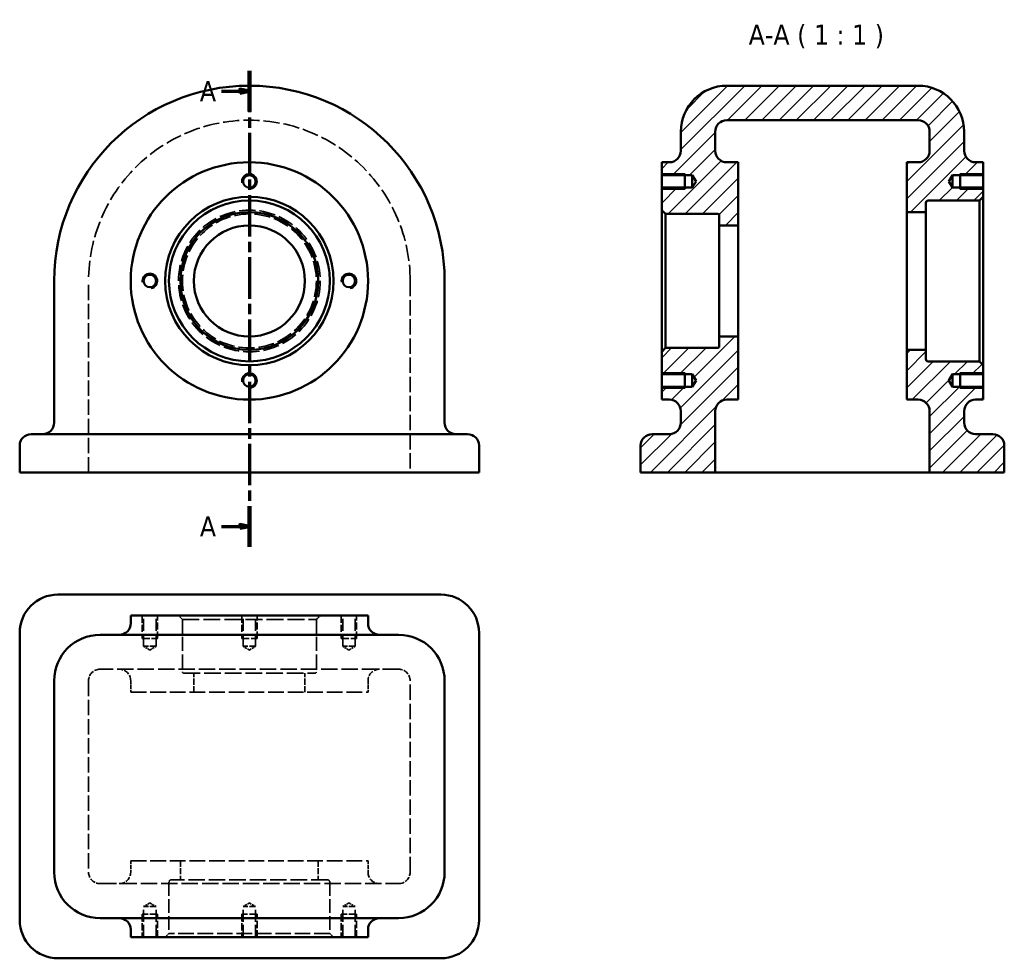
# Model space of a CAD drawing. Header units: millimetres. Extents: x 67 to 324, y 28 to 273.
import ezdxf

# ---------------------------------------------------------------- set-up
doc = ezdxf.new("R2010")
doc.units = ezdxf.units.MM
doc.linetypes.add('CHAIN', pattern=[0.3543, 0.2362, -0.0295, 0.0591, -0.0295])
doc.linetypes.add('DASHED', pattern=[0.2068, 0.1655, -0.0413])
for name, color, linetype, lineweight in [('기호(ISO)', 7, 'Continuous', 25), ('단면선(ISO)', 7, 'CHAIN', 70), ('외형선(ISO)', 7, 'Continuous', 50), ('은선 (ISO)', 7, 'DASHED', 35), ('좁은 외형선(ISO)', 7, 'Continuous', 35), ('해치 (ISO)', 7, 'Continuous', 18)]:
    doc.layers.add(name, color=color, linetype=linetype, lineweight=lineweight)
doc.styles.add('레이블 문자 (ISO)', font='tahoma.ttf')

# ---------------------------------------------------------------- blocks, each defined once
blk = doc.blocks.new('2dTransSection0')
at = {"layer": '단면선(ISO)', "linetype": 'CHAIN', "ltscale": 45.840214}
blk.add_line((126.8, 260.12), (126.8, 135.79), dxfattribs=at)
at = {"layer": '단면선(ISO)', "linetype": 'Continuous', "lineweight": 140}
for p, q in [((126.8, 260.12), (126.8, 249.47)), ((126.8, 146.43), (126.8, 135.79))]:
    blk.add_line(p, q, dxfattribs=at)
at = {"layer": '단면선(ISO)', "linetype": 'Continuous'}
for p, q in [((119.5, 254.79), (124.3, 254.79)), ((126.8, 254.79), (124.3, 255.29)), ((124.3, 255.29), (124.3, 254.29)), ((124.3, 254.79), (126.8, 254.79)), ((124.3, 254.29), (126.8, 254.79)), ((126.8, 141.11), (124.3, 141.61)), ((124.3, 141.61), (124.3, 140.61)), ((119.5, 141.11), (124.3, 141.11)), ((124.3, 141.11), (126.8, 141.11)), ((124.3, 140.61), (126.8, 141.11))]:
    blk.add_line(p, q, dxfattribs=at)
at = {"layer": '단면선(ISO)', "linetype": 'Continuous', "flags": 128}
for points in [[(124.3, 254.29), (126.8, 254.79), (124.3, 255.29), (124.3, 254.29)], [(124.3, 140.61), (126.8, 141.11), (124.3, 141.61), (124.3, 140.61)]]:
    blk.add_lwpolyline(points, dxfattribs=at)
at = {"layer": '단면선(ISO)'}
for points in [[(124.3, 254.29), (126.8, 254.79), (124.3, 255.29), (124.3, 254.29)], [(124.3, 140.61), (126.8, 141.11), (124.3, 141.61), (124.3, 140.61)]]:
    blk.add_solid(points, dxfattribs=at)
at = {"layer": '단면선(ISO)', "insert": (113.86, 252.17), "char_height": 5.25, "attachment_point": 7, "style": '레이블 문자 (ISO)'}
blk.add_mtext('A', dxfattribs=at)
at = {"layer": '단면선(ISO)', "insert": (113.86, 138.48), "char_height": 5.25, "attachment_point": 7, "line_spacing_factor": 1.875, "style": '레이블 문자 (ISO)'}
blk.add_mtext('A', dxfattribs=at)

msp = doc.modelspace()

# ---------------------------------------------------------------- hatches: boundary and pattern name
at = {"layer": '해치 (ISO)'}
h = msp.add_hatch(dxfattribs=at)
h.set_pattern_fill('ANSI31', color=256, scale=25.4, style=0)
h.set_pattern_definition([(45, (0, 0), (-2.245064, 2.245064), [])])
edge = h.paths.add_edge_path()
edge.add_ellipse((251.52, 171.22), major_axis=(-3, 0), ratio=1, start_angle=270, end_angle=360)
edge.add_line((248.52, 171.22), (248.52, 155.22))
edge.add_line((248.52, 155.22), (229.02, 155.22))
edge.add_line((229.02, 155.22), (229.02, 162.22))
edge.add_ellipse((232.02, 162.22), major_axis=(0, 3), ratio=1, start_angle=0, end_angle=90, ccw=False)
edge.add_line((232.02, 165.22), (236.52, 165.22))
edge.add_ellipse((236.52, 168.22), major_axis=(3, 0), ratio=1, start_angle=270, end_angle=360)
edge.add_line((239.52, 168.22), (239.52, 171.22))
edge.add_ellipse((236.52, 171.22), major_axis=(0, 3), ratio=1, start_angle=270, end_angle=360)
edge.add_line((236.52, 174.22), (234.52, 174.22))
edge.add_line((234.52, 174.22), (234.52, 177.6))
edge.add_line((234.52, 177.6), (242.52, 177.6))
edge.add_line((242.52, 177.6), (243.5, 179.22))
edge.add_line((243.5, 179.22), (242.52, 180.84))
edge.add_line((242.52, 180.84), (234.52, 180.84))
edge.add_line((234.52, 180.84), (234.52, 186.72))
edge.add_line((234.52, 186.72), (235.52, 187.72))
edge.add_line((235.52, 187.72), (249.22, 187.72))
edge.add_ellipse((249.22, 188.02), major_axis=(0.3, 0), ratio=1, start_angle=270, end_angle=360)
edge.add_line((249.52, 188.02), (249.52, 190.72))
edge.add_line((249.52, 190.72), (254.52, 190.72))
edge.add_line((254.52, 190.72), (254.52, 174.22))
edge.add_line((254.52, 174.22), (251.52, 174.22))
edge = h.paths.add_edge_path()
edge.add_ellipse((316.52, 239.22), major_axis=(0, -3), ratio=1, start_angle=270, end_angle=360)
edge.add_line((316.52, 236.22), (318.52, 236.22))
edge.add_line((318.52, 236.22), (318.52, 232.84))
edge.add_line((318.52, 232.84), (310.52, 232.84))
edge.add_line((310.52, 232.84), (309.55, 231.22))
edge.add_line((309.55, 231.22), (310.52, 229.6))
edge.add_line((310.52, 229.6), (318.52, 229.6))
edge.add_line((318.52, 229.6), (318.52, 227.22))
edge.add_line((318.52, 227.22), (317.52, 226.22))
edge.add_line((317.52, 226.22), (304.12, 226.22))
edge.add_ellipse((304.12, 225.62), major_axis=(-0.6, 0), ratio=1, start_angle=270, end_angle=360)
edge.add_line((303.52, 225.62), (303.52, 223.22))
edge.add_line((303.52, 223.22), (298.52, 223.22))
edge.add_line((298.52, 223.22), (298.52, 236.22))
edge.add_line((298.52, 236.22), (301.52, 236.22))
edge.add_ellipse((301.52, 239.22), major_axis=(3, 0), ratio=1, start_angle=270, end_angle=360)
edge.add_line((304.52, 239.22), (304.52, 244.22))
edge.add_ellipse((301.52, 244.22), major_axis=(0, 3), ratio=1, start_angle=270, end_angle=360)
edge.add_line((301.52, 247.22), (251.52, 247.22))
edge.add_ellipse((251.52, 244.22), major_axis=(-3, 0), ratio=1, start_angle=270, end_angle=360)
edge.add_line((248.52, 244.22), (248.52, 239.22))
edge.add_ellipse((251.52, 239.22), major_axis=(0, -3), ratio=1, start_angle=270, end_angle=360)
edge.add_line((251.52, 236.22), (254.52, 236.22))
edge.add_line((254.52, 236.22), (254.52, 219.72))
edge.add_line((254.52, 219.72), (249.52, 219.72))
edge.add_line((249.52, 219.72), (249.52, 222.42))
edge.add_ellipse((249.22, 222.42), major_axis=(0, 0.3), ratio=1, start_angle=270, end_angle=360)
edge.add_line((249.22, 222.72), (235.52, 222.72))
edge.add_line((235.52, 222.72), (234.52, 223.72))
edge.add_line((234.52, 223.72), (234.52, 229.6))
edge.add_line((234.52, 229.6), (242.52, 229.6))
edge.add_line((242.52, 229.6), (243.5, 231.22))
edge.add_line((243.5, 231.22), (242.52, 232.84))
edge.add_line((242.52, 232.84), (234.52, 232.84))
edge.add_line((234.52, 232.84), (234.52, 236.22))
edge.add_line((234.52, 236.22), (236.52, 236.22))
edge.add_ellipse((236.52, 239.22), major_axis=(3, 0), ratio=1, start_angle=270, end_angle=360)
edge.add_line((239.52, 239.22), (239.52, 244.22))
edge.add_ellipse((251.52, 244.22), major_axis=(0, 12), ratio=1, start_angle=0, end_angle=90, ccw=False)
edge.add_line((251.52, 256.22), (301.52, 256.22))
edge.add_ellipse((301.52, 244.22), major_axis=(12, 0), ratio=1, start_angle=0, end_angle=90, ccw=False)
edge.add_line((313.52, 244.22), (313.52, 239.22))
edge = h.paths.add_edge_path()
edge.add_ellipse((316.52, 171.22), major_axis=(-3, 0), ratio=1, start_angle=270, end_angle=360)
edge.add_line((313.52, 171.22), (313.52, 168.22))
edge.add_ellipse((316.52, 168.22), major_axis=(0, -3), ratio=1, start_angle=270, end_angle=360)
edge.add_line((316.52, 165.22), (321.02, 165.22))
edge.add_ellipse((321.02, 162.22), major_axis=(3, 0), ratio=1, start_angle=0, end_angle=90, ccw=False)
edge.add_line((324.02, 162.22), (324.02, 155.22))
edge.add_line((324.02, 155.22), (304.52, 155.22))
edge.add_line((304.52, 155.22), (304.52, 171.22))
edge.add_ellipse((301.52, 171.22), major_axis=(0, 3), ratio=1, start_angle=270, end_angle=360)
edge.add_line((301.52, 174.22), (298.52, 174.22))
edge.add_line((298.52, 174.22), (298.52, 187.22))
edge.add_line((298.52, 187.22), (303.52, 187.22))
edge.add_line((303.52, 187.22), (303.52, 184.82))
edge.add_ellipse((304.12, 184.82), major_axis=(0, -0.6), ratio=1, start_angle=270, end_angle=360)
edge.add_line((304.12, 184.22), (317.52, 184.22))
edge.add_line((317.52, 184.22), (318.52, 183.22))
edge.add_line((318.52, 183.22), (318.52, 180.84))
edge.add_line((318.52, 180.84), (310.52, 180.84))
edge.add_line((310.52, 180.84), (309.55, 179.22))
edge.add_line((309.55, 179.22), (310.52, 177.6))
edge.add_line((310.52, 177.6), (318.52, 177.6))
edge.add_line((318.52, 177.6), (318.52, 174.22))
edge.add_line((318.52, 174.22), (316.52, 174.22))

# ---------------------------------------------------------------- linework, layer by layer
at = {"layer": '외형선(ISO)'}
for p, q in [((301.52, 256.22), (251.52, 256.22)), ((251.52, 247.22), (301.52, 247.22)), ((239.52, 244.22), (239.52, 239.22)), ((248.52, 239.22), (248.52, 244.22)), ((304.52, 244.22), (304.52, 239.22)), ((313.52, 239.22), (313.52, 244.22)), ((236.52, 236.22), (234.52, 236.22)), ((234.52, 236.22), (234.52, 232.84)), ((254.52, 236.22), (251.52, 236.22)), ((254.52, 219.72), (254.52, 236.22)), ((301.52, 236.22), (298.52, 236.22)), ((298.52, 236.22), (298.52, 223.22)), ((318.52, 236.22), (316.52, 236.22)), ((318.52, 232.84), (318.52, 236.22)), ((234.52, 232.84), (242.52, 232.84)), ((234.52, 229.6), (234.52, 232.84)), ((240.52, 233.22), (240.52, 229.22)), ((242.52, 232.84), (243.5, 231.22)), ((242.52, 232.84), (242.52, 229.6)), ((309.55, 231.22), (310.52, 232.84)), ((310.52, 232.84), (318.52, 232.84)), ((310.52, 232.84), (310.52, 229.6)), ((312.52, 229.22), (312.52, 233.22)), ((318.52, 232.84), (318.52, 229.6)), ((242.52, 229.6), (234.52, 229.6)), ((234.52, 229.6), (234.52, 223.72)), ((243.5, 231.22), (242.52, 229.6)), ((310.52, 229.6), (309.55, 231.22)), ((318.52, 229.6), (310.52, 229.6)), ((318.52, 227.22), (318.52, 229.6)), ((317.52, 226.22), (318.52, 227.22)), ((318.52, 183.22), (318.52, 227.22)), ((303.52, 223.22), (303.52, 225.62)), ((304.12, 226.22), (317.52, 226.22)), ((317.52, 226.22), (317.52, 184.22)), ((234.52, 223.72), (235.52, 222.72)), ((234.52, 223.72), (234.52, 186.72)), ((235.52, 222.72), (249.22, 222.72)), ((235.52, 187.72), (235.52, 222.72)), ((249.52, 222.42), (249.52, 219.72)), ((298.52, 223.22), (303.52, 223.22)), ((298.52, 187.22), (298.52, 223.22)), ((303.52, 223.22), (303.52, 187.22)), ((249.52, 219.72), (254.52, 219.72)), ((249.52, 190.72), (249.52, 219.72)), ((254.52, 219.72), (254.52, 190.72)), ((75.8, 205.22), (75.8, 168.22)), ((177.8, 168.22), (177.8, 205.22)), ((254.52, 190.72), (249.52, 190.72)), ((249.52, 190.72), (249.52, 188.02)), ((254.52, 174.22), (254.52, 190.72)), ((235.52, 187.72), (234.52, 186.72)), ((234.52, 186.72), (234.52, 180.84)), ((249.22, 187.72), (235.52, 187.72)), ((303.52, 187.22), (298.52, 187.22)), ((298.52, 187.22), (298.52, 174.22)), ((303.52, 184.82), (303.52, 187.22)), ((317.52, 184.22), (304.12, 184.22)), ((318.52, 183.22), (317.52, 184.22)), ((318.52, 180.84), (318.52, 183.22)), ((234.52, 180.84), (242.52, 180.84)), ((234.52, 177.6), (234.52, 180.84)), ((240.52, 181.22), (240.52, 177.22)), ((242.52, 180.84), (243.5, 179.22)), ((242.52, 180.84), (242.52, 177.6)), ((309.55, 179.22), (310.52, 180.84)), ((310.52, 180.84), (318.52, 180.84)), ((310.52, 180.84), (310.52, 177.6)), ((312.52, 177.22), (312.52, 181.22)), ((318.52, 180.84), (318.52, 177.6)), ((242.52, 177.6), (234.52, 177.6)), ((234.52, 177.6), (234.52, 174.22)), ((243.5, 179.22), (242.52, 177.6)), ((310.52, 177.6), (309.55, 179.22)), ((318.52, 177.6), (310.52, 177.6)), ((318.52, 174.22), (318.52, 177.6)), ((234.52, 174.22), (236.52, 174.22)), ((251.52, 174.22), (254.52, 174.22)), ((298.52, 174.22), (301.52, 174.22)), ((316.52, 174.22), (318.52, 174.22)), ((239.52, 171.22), (239.52, 168.22)), ((248.52, 155.22), (248.52, 171.22)), ((304.52, 171.22), (304.52, 155.22)), ((313.52, 168.22), (313.52, 171.22)), ((69.8, 165.22), (76.8, 165.22)), ((176.8, 165.22), (76.8, 165.22)), ((176.8, 165.22), (183.8, 165.22)), ((236.52, 165.22), (232.02, 165.22)), ((321.02, 165.22), (316.52, 165.22)), ((66.8, 162.22), (66.8, 155.22)), ((186.8, 155.22), (186.8, 162.22)), ((229.02, 162.22), (229.02, 155.22)), ((324.02, 155.22), (324.02, 162.22)), ((76.8, 155.22), (66.8, 155.22)), ((176.8, 155.22), (76.8, 155.22)), ((186.8, 155.22), (176.8, 155.22)), ((229.02, 155.22), (248.52, 155.22)), ((248.52, 155.22), (251.52, 155.22)), ((301.52, 155.22), (251.52, 155.22)), ((301.52, 155.22), (304.52, 155.22)), ((304.52, 155.22), (324.02, 155.22)), ((176.8, 123.3), (76.8, 123.3)), ((157.8, 117.8), (95.8, 117.8)), ((95.8, 115.8), (95.8, 117.8)), ((157.8, 115.8), (157.8, 117.8)), ((66.8, 113.3), (66.8, 38.3)), ((186.8, 38.3), (186.8, 113.3)), ((87.8, 112.8), (165.8, 112.8)), ((75.8, 50.8), (75.8, 100.8)), ((177.8, 100.8), (177.8, 50.8)), ((165.8, 38.8), (87.8, 38.8)), ((95.8, 33.8), (95.8, 35.8)), ((157.8, 33.8), (95.8, 33.8)), ((157.8, 33.8), (157.8, 35.8)), ((76.8, 28.3), (176.8, 28.3))]:
    msp.add_line(p, q, dxfattribs=at)
for centre, radius in [((126.8, 205.22), 31), ((126.8, 231.22), 1.62), ((126.8, 205.22), 22), ((126.8, 205.22), 21), ((126.8, 205.22), 18), ((126.8, 205.22), 14.5), ((100.8, 205.22), 1.62), ((152.8, 205.22), 1.62), ((126.8, 179.22), 1.62)]:
    msp.add_circle(centre, radius, dxfattribs=at)
for centre, radius, start, end in [((126.8, 205.22), 51, 0, 180), ((251.52, 244.22), 12, 90, 180), ((301.52, 244.22), 12, 0, 90), ((251.52, 244.22), 3, 90, 180), ((301.52, 244.22), 3, 0, 90), ((236.52, 239.22), 3, 270, 0), ((251.52, 239.22), 3, 180, 270), ((301.52, 239.22), 3, 270, 0), ((316.52, 239.22), 3, 180, 270), ((304.12, 225.62), 0.6, 90, 180), ((249.22, 222.42), 0.3, 0, 90), ((249.22, 188.02), 0.3, 270, 0), ((304.12, 184.82), 0.6, 180, 270), ((236.52, 171.22), 3, 0, 90), ((251.52, 171.22), 3, 90, 180), ((301.52, 171.22), 3, 0, 90), ((316.52, 171.22), 3, 90, 180), ((72.8, 168.22), 3, 270, 0), ((180.8, 168.22), 3, 180, 270), ((236.52, 168.22), 3, 270, 0), ((316.52, 168.22), 3, 180, 270), ((69.8, 162.22), 3, 90, 180), ((183.8, 162.22), 3, 0, 90), ((232.02, 162.22), 3, 90, 180), ((321.02, 162.22), 3, 0, 90), ((76.8, 113.3), 10, 90, 180), ((176.8, 113.3), 10, 0, 90), ((92.8, 115.8), 3, 270, 0), ((160.8, 115.8), 3, 180, 270), ((87.8, 100.8), 12, 90, 180), ((165.8, 100.8), 12, 0, 90), ((87.8, 50.8), 12, 180, 270), ((165.8, 50.8), 12, 270, 0), ((92.8, 35.8), 3, 0, 90), ((160.8, 35.8), 3, 90, 180), ((76.8, 38.3), 10, 180, 270), ((176.8, 38.3), 10, 270, 0)]:
    msp.add_arc(centre, radius, start, end, dxfattribs=at)
at = {"layer": '은선 (ISO)', "ltscale": 24.17795}
for p, q in [((84.8, 155.22), (84.8, 205.22)), ((168.8, 205.22), (168.8, 155.22)), ((84.8, 100.8), (84.8, 50.8)), ((168.8, 50.8), (168.8, 100.8))]:
    msp.add_line(p, q, dxfattribs=at)
at = {"layer": '은선 (ISO)', "ltscale": 11.422553}
for p, q in [((98.8, 117.8), (98.8, 111.8)), ((102.8, 111.8), (102.8, 117.8)), ((124.8, 117.8), (124.8, 111.8)), ((128.8, 111.8), (128.8, 117.8)), ((150.8, 117.8), (150.8, 111.8)), ((154.8, 111.8), (154.8, 117.8)), ((98.8, 39.8), (98.8, 33.8)), ((102.8, 33.8), (102.8, 39.8)), ((124.8, 39.8), (124.8, 33.8)), ((128.8, 33.8), (128.8, 39.8)), ((150.8, 39.8), (150.8, 33.8)), ((154.8, 33.8), (154.8, 39.8))]:
    msp.add_line(p, q, dxfattribs=at)
at = {"layer": '은선 (ISO)', "ltscale": 19.34236}
for p, q in [((99.18, 109.8), (99.18, 117.8)), ((102.42, 109.8), (102.42, 117.8)), ((125.18, 109.8), (125.18, 117.8)), ((128.42, 109.8), (128.42, 117.8)), ((151.18, 109.8), (151.18, 117.8)), ((154.42, 109.8), (154.42, 117.8)), ((99.18, 33.8), (99.18, 41.8)), ((102.42, 33.8), (102.42, 41.8)), ((125.18, 33.8), (125.18, 41.8)), ((128.42, 33.8), (128.42, 41.8)), ((151.18, 33.8), (151.18, 41.8)), ((154.42, 33.8), (154.42, 41.8))]:
    msp.add_line(p, q, dxfattribs=at)
at = {"layer": '은선 (ISO)', "ltscale": 2.692245}
for p, q in [((109.3, 116.8), (108.3, 117.8)), ((144.3, 116.8), (145.3, 117.8)), ((105.8, 34.8), (104.8, 33.8)), ((147.8, 34.8), (148.8, 33.8))]:
    msp.add_line(p, q, dxfattribs=at)
at = {"layer": '은선 (ISO)', "ltscale": 26.585045}
msp.add_line((109.3, 116.8), (144.3, 116.8), dxfattribs=at)
at = {"layer": '은선 (ISO)', "ltscale": 22.082527}
for p, q in [((109.3, 116.8), (109.3, 103.1)), ((144.3, 116.8), (144.3, 103.1))]:
    msp.add_line(p, q, dxfattribs=at)
at = {"layer": '은선 (ISO)', "ltscale": 11.961675}
for p, q in [((98.8, 111.8), (102.8, 111.8)), ((124.8, 111.8), (128.8, 111.8)), ((150.8, 111.8), (154.8, 111.8)), ((102.8, 39.8), (98.8, 39.8)), ((128.8, 39.8), (124.8, 39.8)), ((154.8, 39.8), (150.8, 39.8))]:
    msp.add_line(p, q, dxfattribs=at)
at = {"layer": '은선 (ISO)', "ltscale": 9.694919}
for p, q in [((102.42, 109.8), (99.18, 109.8)), ((128.42, 109.8), (125.18, 109.8)), ((154.42, 109.8), (151.18, 109.8)), ((102.42, 41.8), (99.18, 41.8)), ((128.42, 41.8), (125.18, 41.8)), ((154.42, 41.8), (151.18, 41.8))]:
    msp.add_line(p, q, dxfattribs=at)
at = {"layer": '은선 (ISO)', "ltscale": 3.600154}
for p, q in [((100.8, 108.82), (99.18, 109.8)), ((100.8, 108.82), (102.42, 109.8)), ((126.8, 108.82), (125.18, 109.8)), ((126.8, 108.82), (128.42, 109.8)), ((152.8, 108.82), (151.18, 109.8)), ((152.8, 108.82), (154.42, 109.8)), ((100.8, 42.77), (99.18, 41.8)), ((100.8, 42.77), (102.42, 41.8)), ((126.8, 42.77), (125.18, 41.8)), ((126.8, 42.77), (128.42, 41.8)), ((152.8, 42.77), (151.18, 41.8)), ((152.8, 42.77), (154.42, 41.8))]:
    msp.add_line(p, q, dxfattribs=at)
at = {"layer": '은선 (ISO)', "ltscale": 25.759422}
for p, q in [((165.8, 103.8), (87.8, 103.8)), ((87.8, 47.8), (165.8, 47.8))]:
    msp.add_line(p, q, dxfattribs=at)
at = {"layer": '은선 (ISO)', "ltscale": 5.711227}
for p, q in [((95.8, 100.8), (95.8, 97.8)), ((157.8, 100.8), (157.8, 97.8)), ((95.8, 53.8), (95.8, 50.8)), ((157.8, 53.8), (157.8, 50.8))]:
    msp.add_line(p, q, dxfattribs=at)
at = {"layer": '은선 (ISO)', "ltscale": 26.129301}
msp.add_line((109.6, 102.8), (144, 102.8), dxfattribs=at)
at = {"layer": '은선 (ISO)', "ltscale": 9.518778}
for p, q in [((112.3, 97.8), (112.3, 102.8)), ((141.3, 97.8), (141.3, 102.8)), ((108.8, 53.8), (108.8, 48.8)), ((144.8, 53.8), (144.8, 48.8))]:
    msp.add_line(p, q, dxfattribs=at)
at = {"layer": '은선 (ISO)', "ltscale": 24.786057}
for p, q in [((95.8, 97.8), (157.8, 97.8)), ((95.8, 53.8), (157.8, 53.8))]:
    msp.add_line(p, q, dxfattribs=at)
at = {"layer": '은선 (ISO)', "ltscale": 21.598969}
for p, q in [((105.8, 48.2), (105.8, 34.8)), ((147.8, 48.2), (147.8, 34.8))]:
    msp.add_line(p, q, dxfattribs=at)
at = {"layer": '은선 (ISO)', "ltscale": 25.825472}
msp.add_line((147.2, 48.8), (106.4, 48.8), dxfattribs=at)
at = {"layer": '은선 (ISO)', "ltscale": 24.540041}
msp.add_line((147.8, 34.8), (105.8, 34.8), dxfattribs=at)
at = {"layer": '은선 (ISO)', "ltscale": 25.549263}
msp.add_circle((126.8, 205.22), 18.5, dxfattribs=at)
at = {"layer": '은선 (ISO)', "ltscale": 25.31909}
msp.add_circle((126.8, 205.22), 17.5, dxfattribs=at)
at = {"layer": '은선 (ISO)', "ltscale": 25.521643}
msp.add_arc((126.8, 205.22), 42, 0, 180, dxfattribs=at)
at = {"layer": '은선 (ISO)', "ltscale": 8.971231}
for centre, start, end in [((87.8, 100.8), 90, 180), ((92.8, 100.8), 0, 90), ((160.8, 100.8), 90, 180), ((165.8, 100.8), 0, 90), ((87.8, 50.8), 180, 270), ((92.8, 50.8), 270, 0), ((160.8, 50.8), 180, 270), ((165.8, 50.8), 270, 0)]:
    msp.add_arc(centre, 3, start, end, dxfattribs=at)
at = {"layer": '은선 (ISO)', "ltscale": 0.897033}
for centre, start, end in [((109.6, 103.1), 180, 270), ((144, 103.1), 270, 0)]:
    msp.add_arc(centre, 0.3, start, end, dxfattribs=at)
at = {"layer": '은선 (ISO)', "ltscale": 1.794166}
for centre, start, end in [((106.4, 48.2), 90, 180), ((147.2, 48.2), 0, 90)]:
    msp.add_arc(centre, 0.6, start, end, dxfattribs=at)
at = {"layer": '좁은 외형선(ISO)'}
for p, q in [((240.52, 233.22), (234.52, 233.22)), ((318.52, 233.22), (312.52, 233.22)), ((234.52, 229.22), (240.52, 229.22)), ((312.52, 229.22), (318.52, 229.22)), ((240.52, 181.22), (234.52, 181.22)), ((318.52, 181.22), (312.52, 181.22)), ((234.52, 177.22), (240.52, 177.22)), ((312.52, 177.22), (318.52, 177.22))]:
    msp.add_line(p, q, dxfattribs=at)
for centre in [(126.8, 231.22), (100.8, 205.22), (152.8, 205.22), (126.8, 179.22)]:
    msp.add_arc(centre, 2, 280, 190, dxfattribs=at)

# ---------------------------------------------------------------- block references
at = {"layer": '단면선(ISO)'}
msp.add_blockref('2dTransSection0', (0, 0), dxfattribs=at)

# ---------------------------------------------------------------- texts
at = {"layer": '기호(ISO)', "insert": (257.23, 265.97), "char_height": 5.25, "attachment_point": 7, "style": '레이블 문자 (ISO)'}
msp.add_mtext('A-A ( 1 : 1 )', dxfattribs=at)

doc.saveas('drawing.dxf')
